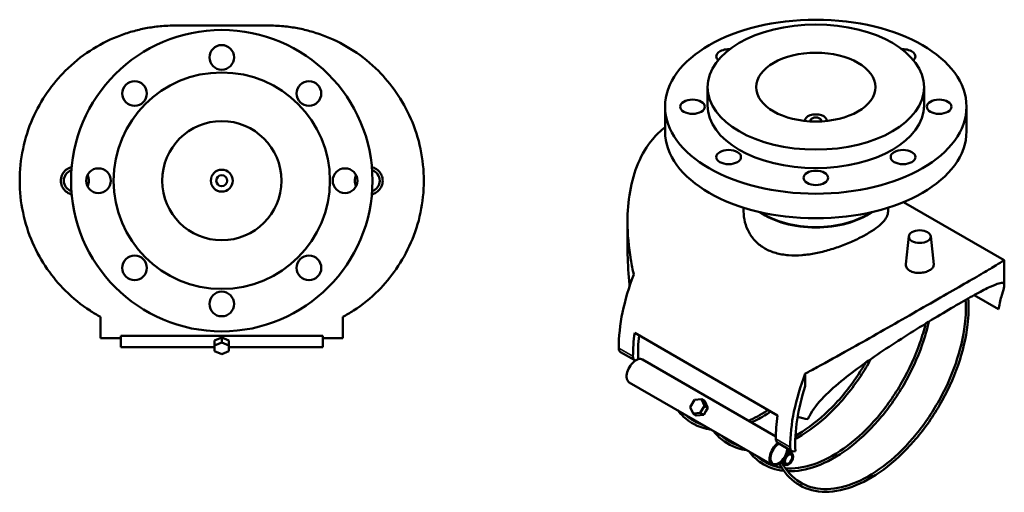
# Model space of a CAD drawing. Header units: millimetres. Extents: x -103 to 1023, y -302 to 1718.
# Tile 5 of 6: x 304 to 1023, y 752 to 1097. Entities that reach past the tile are written whole.
import ezdxf

# ---------------------------------------------------------------- set-up
doc = ezdxf.new("R2010")
doc.units = ezdxf.units.MM
doc.layers.add('Visible (ANSI)', color=7, linetype='Continuous', lineweight=50)
doc.layers.add('Visible Narrow (ANSI)', color=7, linetype='Continuous', lineweight=35)

msp = doc.modelspace()

# ---------------------------------------------------------------- linework, layer by layer
at = {"layer": 'Visible (ANSI)'}
for p, q in [((485.783, 1092.529), (417.289, 1092.529)), ((806.182, 1047.571), (806.182, 1034.099)), ((964.182, 1047.571), (964.182, 1034.099)), ((775.182, 1033.283), (775.182, 1015.32)), ((995.182, 1033.283), (995.182, 1015.32)), ((877.182, 1023.077), (877.182, 1022.885)), ((893.182, 1023.077), (893.182, 1022.885)), ((949.298, 963.715), (1022.638, 921.373)), ((832.482, 959.574), (832.482, 956.773)), ((937.882, 959.574), (937.882, 956.773)), ((747.713, 930.824), (747.713, 949.312)), ((953.051, 938.744), (950.85, 918.248)), ((969.02, 938.744), (971.225, 918.202)), ((1022.651, 902.861), (1022.651, 921.35)), ((1000.812, 895.771), (1018.581, 885.512)), ((363.036, 879.864), (363.036, 864.276)), ((540.036, 864.276), (540.036, 879.864)), ((377.786, 864.276), (363.036, 864.276)), ((377.786, 866.023), (525.286, 866.023)), ((377.786, 866.023), (377.786, 864.276)), ((377.786, 864.276), (377.786, 857.669)), ((446.34, 862.602), (451.536, 864.723)), ((446.34, 862.602), (446.34, 859.066)), ((451.536, 864.723), (451.536, 861.188)), ((451.536, 864.723), (456.732, 862.602)), ((456.732, 859.066), (456.732, 862.602)), ((525.286, 864.276), (525.286, 866.023)), ((525.286, 857.669), (525.286, 864.276)), ((540.036, 864.276), (525.286, 864.276)), ((752.951, 868.12), (857.249, 807.904)), ((377.786, 857.669), (446.34, 857.669)), ((451.536, 861.188), (446.34, 859.066)), ((446.34, 859.066), (446.34, 854.824)), ((456.732, 859.066), (451.536, 861.188)), ((456.732, 854.824), (456.732, 859.066)), ((456.732, 857.669), (525.286, 857.669)), ((446.34, 854.824), (451.536, 852.702)), ((451.536, 852.702), (456.732, 854.824)), ((742.612, 854.192), (753.042, 848.17)), ((758.632, 848.707), (856.025, 792.477)), ((877.466, 838.43), (877.466, 829.194)), ((749.032, 832.08), (853.33, 771.863)), ((801.681, 819.696), (796.507, 819.219)), ((804.181, 818.253), (801.681, 819.696)), ((803.855, 814.977), (801.681, 819.696)), ((796.507, 819.219), (793.507, 814.023)), ((793.507, 814.023), (795.681, 809.304)), ((800.855, 809.781), (803.855, 814.977)), ((803.855, 814.977), (806.355, 813.533)), ((804.181, 818.253), (806.355, 813.533)), ((806.355, 813.533), (804.855, 810.935)), ((795.681, 809.304), (800.855, 809.781)), ((798.181, 807.86), (795.681, 809.304)), ((803.355, 808.337), (798.181, 807.86)), ((800.855, 809.781), (803.355, 808.337)), ((804.855, 810.935), (803.355, 808.337)), ((857.34, 787.954), (867.77, 781.932)), ((864.687, 781.934), (867.73, 780.177)), ((859.887, 773.62), (862.93, 771.863))]:
    msp.add_line(p, q, dxfattribs=at)
for centre, radius in [((451.536, 979.276), 110), ((451.536, 1069.276), 9), ((451.536, 979.276), 79), ((387.896, 1042.916), 9), ((515.175, 1042.916), 9), ((451.536, 979.276), 43.5), ((361.536, 979.276), 9), ((451.536, 979.276), 8), ((541.536, 979.276), 9), ((451.536, 979.276), 4), ((387.896, 915.636), 9), ((515.175, 915.636), 9), ((451.536, 889.276), 9)]:
    msp.add_circle(centre, radius, dxfattribs=at)
for centre, start, end in [((344.263, 979.276), 107.936005, 252.063995), ((558.809, 979.276), 287.936005, 72.063995)]:
    msp.add_arc(centre, 8, start, end, dxfattribs=at)
for centre, major_axis in [((885.182, 1033.283), (-110, 0)), ((885.182, 1047.571), (-79, 0)), ((885.182, 1047.571), (-43.5, 0)), ((795.182, 1033.283), (-9, 0)), ((975.182, 1033.283), (9, 0)), ((821.542, 996.54), (-9, 0)), ((948.822, 996.54), (-9, 0)), ((885.182, 981.321), (-9, 0)), ((961.035, 938.458), (-8, 0)), ((865.33, 776.02), (2.4, 4.157)), ((865.33, 776.02), (-1.9, -3.291))]:
    msp.add_ellipse(centre, major_axis=major_axis, ratio=0.5773503, dxfattribs=at)
for centre, major_axis, ratio, start_param, end_param in [((821.542, 1070.025), (-9, 0), 0.5773503, 4.6250944, 6.8441774), ((948.822, 1070.025), (9, 0), 0.5773503, 5.7221932, 7.9412762), ((885.182, 1034.099), (79, 0), 0.5773503, 3.1415927, 6.2831853), ((885.182, 1023.077), (-8, 0), 0.5773503, 3.0999645, 6.3248135), ((885.182, 1023.077), (-4, 0), 0.5773503, 2.915005, 6.509773), ((885.182, 1015.32), (110, 0), 0.5773503, 3.1415927, 6.2831853), ((885.182, 975.516), (-52.7, 0), 0.5773503, 0.6800723, 2.4615204), ((885.182, 975.516), (-52.2, 0), 0.5773503, 0.6973124, 2.4442802), ((822.603, 904.072), (57.5, 99.593), 0.5773503, 1.8294661, 2.3561945), ((833.033, 898.051), (57.5, 99.593), 0.5773503, 2.1816616, 2.3561945), ((833.033, 898.051), (-54.875, -95.046), 0.5773503, 5.3571582, 5.5462126), ((745.814, 859.738), (-3.202, -5.546), 0.5773503, 5.4977871, 6.2831853), ((756.244, 853.717), (-3.202, -5.546), 0.5773503, 5.4977871, 6.4004934), ((753.832, 840.394), (4.8, 8.314), 0.5773503, 0.5342351, 0.8433266), ((753.832, 840.394), (4.8, 8.314), 0.5773503, 0, 0.5342351), ((753.832, 840.394), (-4.8, -8.314), 0.5773503, 3.9849193, 6.2831853), ((947.761, 831.812), (-57.5, -99.593), 0.5773503, 4.9710587, 5.4977871), ((947.761, 831.812), (54.875, 95.046), 0.5773503, 1.9186822, 2.4139056), ((937.331, 837.834), (-57.5, -99.593), 0.5773503, 5.3232542, 5.4977871), ((909.398, 853.961), (113.039, -14.814), 0.4692871, 4.4364207, 4.5048879), ((860.542, 793.5), (-3.202, -5.546), 0.5773503, 5.4977871, 6.2831853), ((858.13, 780.177), (-4.8, -8.314), 0.5773503, 3.9910416, 7.8539816), ((858.13, 780.177), (-4.3, -7.448), 0.5773503, 3.8834907, 8.6828799), ((858.13, 780.177), (4.8, 8.314), 0.5773503, 4.712389, 5.4337363), ((870.972, 787.478), (-3.202, -5.546), 0.5773503, 5.4977871, 6.9162707)]:
    msp.add_ellipse(centre, major_axis=major_axis, ratio=ratio, start_param=start_param, end_param=end_param, dxfattribs=at)
for points, knots in [([(304.036, 979.276), (304.036, 987.058), (304.85, 994.913), (308.052, 1010.169), (310.439, 1017.569), (316.472, 1031.422), (320.124, 1037.892), (328.223, 1049.591), (332.669, 1054.821), (342.825, 1064.976), (348.969, 1069.924), (361.774, 1078.285), (368.43, 1081.699), (378.413, 1085.708), (381.719, 1086.853), (388.315, 1088.814), (391.601, 1089.629), (396.589, 1090.634), (398.252, 1090.931), (401.632, 1091.455), (403.348, 1091.682), (406.918, 1092.067), (408.763, 1092.225), (412.744, 1092.455), (414.88, 1092.529), (417.289, 1092.529)], [20.9012638, 20.9012638, 20.9012638, 20.9012638, 23.2358389, 23.2358389, 25.570414, 25.570414, 27.9049891, 27.9049891, 30.2395642, 30.2395642, 33.130305, 33.130305, 36.0210459, 36.0210459, 37.4664163, 37.4664163, 38.9117867, 38.9117867, 39.6344719, 39.6344719, 40.3571571, 40.3571571, 41.0798423, 41.0798423, 41.8025275, 41.8025275, 41.8025275, 41.8025275]), ([(485.783, 1092.529), (488.192, 1092.529), (490.327, 1092.455), (494.309, 1092.225), (496.154, 1092.067), (499.723, 1091.682), (501.439, 1091.455), (504.819, 1090.931), (506.483, 1090.634), (511.471, 1089.629), (514.757, 1088.814), (521.352, 1086.853), (524.659, 1085.708), (534.641, 1081.699), (541.298, 1078.285), (554.103, 1069.924), (560.247, 1064.976), (570.402, 1054.821), (574.848, 1049.591), (582.948, 1037.892), (586.6, 1031.422), (592.633, 1017.569), (595.019, 1010.169), (598.222, 994.913), (599.036, 987.058), (599.036, 979.276)], [-41.8025275, -41.8025275, -41.8025275, -41.8025275, -41.0798423, -41.0798423, -40.3571571, -40.3571571, -39.6344719, -39.6344719, -38.9117867, -38.9117867, -37.4664163, -37.4664163, -36.0210459, -36.0210459, -33.130305, -33.130305, -30.2395642, -30.2395642, -27.9049891, -27.9049891, -25.570414, -25.570414, -23.2358389, -23.2358389, -20.9012638, -20.9012638, -20.9012638, -20.9012638]), ([(752.308, 910.69), (751.478, 914.3), (750.748, 917.948), (748.558, 930.903), (747.713, 940.274), (747.713, 956.612), (748.267, 964.102), (750.812, 978.651), (752.804, 985.708), (758.334, 998.664), (761.879, 1004.576), (768.877, 1012.875), (771.908, 1015.765), (775.184, 1018.259)], [7.534225, 7.534225, 7.534225, 7.534225, 8.6722225, 8.6722225, 11.5629634, 11.5629634, 13.8975385, 13.8975385, 16.2321136, 16.2321136, 18.5666887, 18.5666887, 20.0653837, 20.0653837, 20.0653837, 20.0653837]), ([(341.989, 969.31), (341.435, 969.437), (340.886, 969.61), (339.1, 970.355), (337.955, 971.144), (336.149, 972.961), (335.367, 974.11), (334.331, 976.627), (334.076, 977.994), (334.076, 980.558), (334.331, 981.925), (335.367, 984.442), (336.149, 985.591), (337.955, 987.408), (339.1, 988.197), (340.886, 988.942), (341.435, 989.115), (341.989, 989.242)], [0.2227064, 0.2227064, 0.2227064, 0.2227064, 0.3848811, 0.3848811, 0.7697623, 0.7697623, 1.1542982, 1.1542982, 1.5388342, 1.5388342, 1.9233701, 1.9233701, 2.307906, 2.307906, 2.6927872, 2.6927872, 2.8549619, 2.8549619, 2.8549619, 2.8549619]), ([(561.083, 989.242), (561.637, 989.115), (562.186, 988.942), (563.972, 988.197), (565.117, 987.408), (566.923, 985.591), (567.705, 984.442), (568.741, 981.925), (568.996, 980.558), (568.996, 977.994), (568.741, 976.627), (567.705, 974.11), (566.923, 972.961), (565.117, 971.144), (563.972, 970.355), (562.186, 969.61), (561.637, 969.437), (561.083, 969.31)], [0.2227064, 0.2227064, 0.2227064, 0.2227064, 0.3848811, 0.3848811, 0.7697623, 0.7697623, 1.1542982, 1.1542982, 1.5388342, 1.5388342, 1.9233701, 1.9233701, 2.307906, 2.307906, 2.6927872, 2.6927872, 2.8549619, 2.8549619, 2.8549619, 2.8549619]), ([(363.036, 879.864), (360.452, 881.274), (357.892, 882.802), (348.969, 888.628), (342.825, 893.576), (332.669, 903.732), (328.223, 908.961), (320.124, 920.66), (316.472, 927.13), (310.439, 940.983), (308.052, 948.383), (304.85, 963.639), (304.036, 971.494), (304.036, 979.276)], [7.534225, 7.534225, 7.534225, 7.534225, 8.6722225, 8.6722225, 11.5629634, 11.5629634, 13.8975385, 13.8975385, 16.2321136, 16.2321136, 18.5666887, 18.5666887, 20.9012638, 20.9012638, 20.9012638, 20.9012638]), ([(353.563, 983.451), (353.602, 983.362), (353.641, 983.273), (354.196, 981.925), (354.45, 980.558), (354.45, 977.994), (354.196, 976.627), (353.641, 975.279), (353.602, 975.19), (353.563, 975.101)], [4.20453517, 4.20453517, 4.20453517, 4.20453517, 4.23196652, 4.23196652, 4.61650246, 4.61650246, 5.00103839, 5.00103839, 5.02846974, 5.02846974, 5.02846974, 5.02846974]), ([(599.036, 979.276), (599.036, 971.494), (598.222, 963.639), (595.019, 948.383), (592.633, 940.983), (586.6, 927.13), (582.948, 920.66), (574.848, 908.961), (570.402, 903.732), (560.247, 893.576), (554.103, 888.628), (545.18, 882.802), (542.62, 881.274), (540.036, 879.864)], [-20.9012638, -20.9012638, -20.9012638, -20.9012638, -18.5666887, -18.5666887, -16.2321136, -16.2321136, -13.8975385, -13.8975385, -11.5629634, -11.5629634, -8.6722225, -8.6722225, -7.534225, -7.534225, -7.534225, -7.534225]), ([(549.509, 975.101), (549.469, 975.19), (549.431, 975.279), (548.876, 976.627), (548.621, 977.994), (548.621, 980.558), (548.876, 981.925), (549.431, 983.273), (549.469, 983.362), (549.509, 983.451)], [4.20453517, 4.20453517, 4.20453517, 4.20453517, 4.23196652, 4.23196652, 4.61650246, 4.61650246, 5.00103839, 5.00103839, 5.02846974, 5.02846974, 5.02846974, 5.02846974]), ([(937.882, 956.773), (937.882, 955.533), (937.574, 954.241), (936.263, 951.575), (935.262, 950.2), (932.593, 947.4), (930.924, 945.971), (927.039, 943.12), (924.823, 941.697), (920.07, 938.953), (917.392, 937.55), (911.586, 934.807), (908.459, 933.466), (901.964, 930.976), (898.592, 929.826), (891.834, 927.833), (888.449, 926.993), (881.909, 925.699), (878.522, 925.2), (871.766, 924.666), (868.398, 924.633), (861.909, 925.142), (858.784, 925.687), (852.979, 927.37), (850.298, 928.51), (845.537, 931.26), (843.32, 932.947), (839.437, 936.857), (837.769, 939.079), (835.103, 943.855), (834.102, 946.411), (832.791, 951.603), (832.482, 954.236), (832.482, 956.773)], [4.0405848, 4.0405848, 4.0405848, 4.0405848, 5.0488731, 5.0488731, 6.0571614, 6.0571614, 7.0654497, 7.0654497, 8.073738, 8.073738, 9.0820263, 9.0820263, 10.0903146, 10.0903146, 11.0986029, 11.0986029, 12.1068912, 12.1068912, 13.1170374, 13.1170374, 14.1271836, 14.1271836, 15.1373297, 15.1373297, 16.1474759, 16.1474759, 17.1576221, 17.1576221, 18.1677683, 18.1677683, 19.1779145, 19.1779145, 20.1880607, 20.1880607, 20.1880607, 20.1880607]), ([(747.714, 930.824), (747.713, 929.055), (747.736, 927.276), (747.959, 918.137), (748.505, 910.663), (749.24, 903.014), (749.27, 902.706), (749.3, 902.397)], [26.3494618, 26.3494618, 26.3494618, 26.3494618, 26.8717872, 26.8717872, 29.0205624, 29.0205624, 29.1110064, 29.1110064, 29.1110064, 29.1110064]), ([(1022.637, 921.373), (1022.647, 921.367), (1022.651, 921.36), (1022.651, 921.24), (1022.097, 920.83), (1019.552, 919.213), (1017.56, 918.006), (1012.03, 914.725), (1008.485, 912.646), (999.962, 907.684), (994.983, 904.8), (989.48, 901.623)], [-30.4533113, -30.4533113, -30.4533113, -30.4533113, -30.2395642, -30.2395642, -27.9049891, -27.9049891, -25.570414, -25.570414, -23.2358389, -23.2358389, -20.9012638, -20.9012638, -20.9012638, -20.9012638]), ([(971.224, 918.202), (971.237, 918.089), (971.243, 917.976), (971.238, 917.172), (970.978, 916.433), (969.932, 915.053), (969.145, 914.41), (967.332, 913.363), (966.185, 912.89), (963.673, 912.216), (962.308, 912.016), (959.746, 911.918), (958.378, 912.013), (955.86, 912.541), (954.711, 912.974), (952.896, 914.022), (952.112, 914.705), (951.076, 916.229), (950.824, 917.069), (950.829, 917.985), (950.836, 918.116), (950.851, 918.248)], [0.7079156, 0.7079156, 0.7079156, 0.7079156, 0.7697623, 0.7697623, 1.1542982, 1.1542982, 1.5388342, 1.5388342, 1.9233701, 1.9233701, 2.307906, 2.307906, 2.6927872, 2.6927872, 3.0776683, 3.0776683, 3.4625494, 3.4625494, 3.8474306, 3.8474306, 3.9107964, 3.9107964, 3.9107964, 3.9107964]), ([(989.48, 901.623), (983.978, 898.446), (977.847, 894.916), (964.796, 887.423), (957.875, 883.458), (943.814, 875.429), (936.656, 871.353), (922.657, 863.418), (915.815, 859.558), (901.453, 851.512), (893.61, 847.158), (883.181, 841.488), (880.29, 839.931), (877.466, 838.43)], [-20.9012638, -20.9012638, -20.9012638, -20.9012638, -18.5666887, -18.5666887, -16.2321136, -16.2321136, -13.8975385, -13.8975385, -11.5629634, -11.5629634, -8.6722225, -8.6722225, -7.534225, -7.534225, -7.534225, -7.534225]), ([(989.48, 889.375), (994.232, 892.119), (998.625, 894.591), (1006.338, 898.772), (1009.658, 900.481), (1015.094, 903.042), (1017.218, 903.897), (1020.353, 904.769), (1021.366, 904.786), (1022.579, 904.086), (1022.765, 903.298), (1022.405, 900.721), (1021.859, 898.939), (1020.449, 894.17), (1019.588, 891.195), (1018.786, 886.785), (1018.68, 886.16), (1018.581, 885.512)], [49.9771691, 49.9771691, 49.9771691, 49.9771691, 51.993158, 51.993158, 54.0091469, 54.0091469, 56.0251358, 56.0251358, 58.0411247, 58.0411247, 60.1898999, 60.1898999, 62.3386751, 62.3386751, 64.4874503, 64.4874503, 64.8282652, 64.8282652, 64.8282652, 64.8282652]), ([(996.464, 893.356), (996.922, 887.253), (996.743, 880.736), (994.807, 864.498), (992.442, 854.539), (985.488, 834.654), (980.902, 824.732), (969.977, 805.918), (963.64, 797.029), (949.845, 781.176), (942.39, 774.215), (927.098, 762.925), (919.265, 758.6), (904.003, 753.053), (896.575, 751.827), (882.941, 752.647), (876.726, 754.66), (866.211, 761.654), (861.891, 766.578), (858.679, 772.681)], [1.4879013, 1.4879013, 1.4879013, 1.4879013, 1.7175869, 1.7175869, 2.0392043, 2.0392043, 2.360539, 2.360539, 2.681755, 2.681755, 3.0030961, 3.0030961, 3.3247196, 3.3247196, 3.6460062, 3.6460062, 3.9635697, 3.9635697, 4.2761845, 4.2761845, 4.2761845, 4.2761845]), ([(994.534, 892.267), (994.893, 886.649), (994.707, 880.661), (992.9, 865.234), (990.625, 855.521), (983.903, 836.068), (979.454, 826.33), (968.831, 807.825), (962.658, 799.061), (949.221, 783.403), (941.959, 776.511), (927.097, 765.297), (919.5, 760.975), (904.751, 755.315), (897.604, 753.98), (884.424, 754.384), (878.407, 756.15), (868.151, 762.588), (863.893, 767.243), (860.693, 773.155)], [1.4999184, 1.4999184, 1.4999184, 1.4999184, 1.7148745, 1.7148745, 2.0332346, 2.0332346, 2.3518863, 2.3518863, 2.6706633, 2.6706633, 2.9893214, 2.9893214, 3.3076882, 3.3076882, 3.6262673, 3.6262673, 3.9483233, 3.9483233, 4.2679801, 4.2679801, 4.2679801, 4.2679801]), ([(879.308, 805.103), (879.669, 805.901), (880.058, 806.69), (883.095, 812.391), (886.752, 816.98), (895.336, 825.891), (900.265, 830.204), (910.767, 838.636), (916.343, 842.751), (927.216, 850.429), (932.889, 854.272), (944.579, 861.959), (950.596, 865.804), (962.473, 873.239), (968.346, 876.837), (979.474, 883.534), (984.729, 886.632), (989.48, 889.375)], [35.1260729, 35.1260729, 35.1260729, 35.1260729, 35.4668879, 35.4668879, 37.6156631, 37.6156631, 39.7644382, 39.7644382, 41.9132134, 41.9132134, 43.9292023, 43.9292023, 45.9451913, 45.9451913, 47.9611802, 47.9611802, 49.9771691, 49.9771691, 49.9771691, 49.9771691]), ([(965.308, 874.958), (964.201, 870.297), (962.823, 865.576), (957.828, 851.122), (953.379, 841.385), (942.757, 822.88), (936.584, 814.116), (923.146, 798.457), (915.884, 791.565), (901.022, 780.351), (893.425, 776.03), (878.676, 770.369), (871.529, 769.034), (864.318, 769.255), (863.666, 769.291), (863.021, 769.341)], [1.8785864, 1.8785864, 1.8785864, 1.8785864, 2.0332346, 2.0332346, 2.3518863, 2.3518863, 2.6706633, 2.6706633, 2.9893214, 2.9893214, 3.3076882, 3.3076882, 3.6262673, 3.6262673, 3.6582185, 3.6582185, 3.6582185, 3.6582185]), ([(967.696, 876.42), (966.464, 870.885), (964.853, 865.263), (959.413, 849.708), (954.828, 839.786), (943.903, 820.972), (937.565, 812.083), (923.77, 796.23), (916.315, 789.269), (901.024, 777.979), (893.19, 773.655), (878.269, 768.231), (871.163, 766.993), (864.564, 767.248)], [1.8575819, 1.8575819, 1.8575819, 1.8575819, 2.0392043, 2.0392043, 2.360539, 2.360539, 2.681755, 2.681755, 3.0030961, 3.0030961, 3.3247196, 3.3247196, 3.6316836, 3.6316836, 3.6316836, 3.6316836]), ([(870.224, 790.786), (871.829, 791.651), (873.435, 792.578), (882.769, 798.324), (890.438, 804.495), (904.893, 819.025), (911.675, 827.38), (920.408, 840.514), (922.978, 844.759), (925.36, 849.096)], [3.108047, 3.108047, 3.108047, 3.108047, 3.17477903, 3.17477903, 3.49644721, 3.49644721, 3.81787551, 3.81787551, 3.96409276, 3.96409276, 3.96409276, 3.96409276]), ([(870.331, 793.125), (871.951, 794.025), (873.573, 794.991), (882.687, 800.782), (890.136, 806.908), (904.183, 821.282), (910.779, 829.53), (918.327, 841.038), (919.98, 843.714), (921.559, 846.434)], [3.12300027, 3.12300027, 3.12300027, 3.12300027, 3.19180854, 3.19180854, 3.51011371, 3.51011371, 3.82868669, 3.82868669, 3.92262467, 3.92262467, 3.92262467, 3.92262467]), ([(784.383, 811.67), (785.695, 809.954), (787.121, 808.378), (793.332, 802.582), (799.005, 799.625), (806.42, 798.008), (807.514, 797.818), (808.625, 797.674)], [2.1205829, 2.1205829, 2.1205829, 2.1205829, 2.22350239, 2.22350239, 2.5384315, 2.5384315, 2.59180608, 2.59180608, 2.59180608, 2.59180608]), ([(835.888, 804.104), (840.259, 805.928), (844.697, 808.265), (849.534, 811.339), (849.949, 811.607), (850.364, 811.879)], [3.00398238, 3.00398238, 3.00398238, 3.00398238, 3.19180854, 3.19180854, 3.2094454, 3.2094454, 3.2094454, 3.2094454]), ([(838.051, 802.855), (841.675, 804.45), (845.326, 806.379), (850.077, 809.305), (851.189, 810.019), (852.299, 810.762)], [3.02338742, 3.02338742, 3.02338742, 3.02338742, 3.17477903, 3.17477903, 3.2211024, 3.2211024, 3.2211024, 3.2211024]), ([(810.457, 796.616), (811.77, 794.9), (813.195, 793.324), (819.407, 787.527), (825.079, 784.57), (832.495, 782.954), (833.588, 782.764), (834.699, 782.62)], [2.1205829, 2.1205829, 2.1205829, 2.1205829, 2.22350239, 2.22350239, 2.5384315, 2.5384315, 2.59180608, 2.59180608, 2.59180608, 2.59180608]), ([(861.919, 767.433), (855.811, 768.053), (850.199, 770.016), (842.031, 775.447), (839.07, 778.244), (836.532, 781.562)], [3.67313847, 3.67313847, 3.67313847, 3.67313847, 3.96356969, 3.96356969, 4.16260241, 4.16260241, 4.16260241, 4.16260241]), ([(860.437, 769.631), (855.585, 770.341), (851.131, 771.959), (845.399, 775.556), (843.717, 776.853), (842.148, 778.319)], [3.70144991, 3.70144991, 3.70144991, 3.70144991, 3.94832329, 3.94832329, 4.06006245, 4.06006245, 4.06006245, 4.06006245])]:
    msp.add_open_spline(points, degree=3, knots=knots, dxfattribs=at)
for points in [[(789.999, 808.427), (793.737, 804.935), (798.116, 802.407), (803.008, 800.916)], [(816.074, 793.373), (819.811, 789.881), (824.19, 787.353), (829.083, 785.862)]]:
    msp.add_open_spline(points, degree=3, dxfattribs=at)
at = {"layer": 'Visible Narrow (ANSI)'}
for p, q in [((751.716, 851.102), (741.286, 857.124)), ((866.444, 784.864), (856.014, 790.885))]:
    msp.add_line(p, q, dxfattribs=at)

doc.saveas('drawing.dxf')
